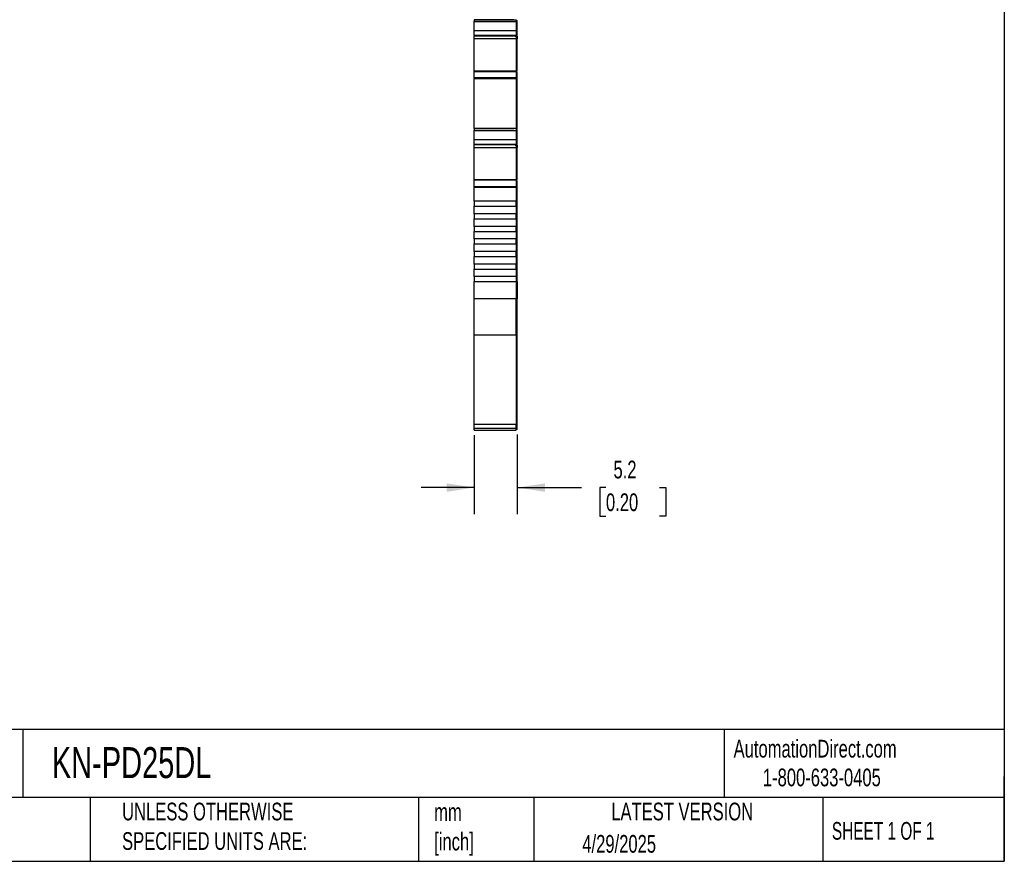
# Model space of a CAD drawing. Header units: millimetres. Extents: x 6 to 273, y 6 to 210.
# Tile 5 of 8: x 155 to 273, y 6 to 107. Entities that reach past the tile are written whole.
import ezdxf

# ---------------------------------------------------------------- set-up
doc = ezdxf.new("R2010")
doc.units = ezdxf.units.MM
doc.linetypes.add('SLD-Solid', pattern=[0])
doc.layers.add('DIMENSIONS', color=140, linetype='SLD-Solid', lineweight=25)
doc.layers.add('TEXT', color=140, linetype='SLD-Solid', lineweight=25)
doc.styles.add('SLDTEXTSTYLE0', font='TXT', dxfattribs={"width": 0.7})
doc.styles.add('SLDTEXTSTYLE1', font='TXT', dxfattribs={"width": 0.65})
doc.dimstyles.new('SLDDIMSTYLE1', dxfattribs={"dimtxt": 2.158008, "dimasz": 3.302, "dimexe": 0, "dimexo": 0.0625, "dimgap": 0.539502, "dimtad": 0, "dimtih": 1, "dimtoh": 1, "dimrnd": 1e-09, "dimzin": 12, "dimdsep": 46, "dimtxsty": 'SLDTEXTSTYLE0', "dimsah": 1, "dimcen": 0.09, "dimadec": 0, "dimazin": 3, "dimtfac": 1, "dimtmove": 0, "dimatfit": 0, "dimfxl": 0, "dimfrac": 2, "dimtolj": 1, "dimtzin": 12, "dimarcsym": 0})

# ---------------------------------------------------------------- blocks, each defined once
blk = doc.blocks.new('_D_3')
at = {"layer": 'DIMENSIONS'}
for p, q in [((209.69, 57.29), (209.69, 47.86)), ((214.84, 57.38), (214.84, 47.86)), ((209.69, 51.04), (203.34, 51.04)), ((214.84, 51.04), (222.52, 51.04)), ((225.44, 51.04), (224.72, 51.04)), ((224.72, 51.04), (224.72, 47.61)), ((231.85, 51.04), (232.58, 51.04)), ((232.58, 51.04), (232.58, 47.61)), ((224.72, 47.61), (225.44, 47.61)), ((232.58, 47.61), (231.85, 47.61))]:
    blk.add_line(p, q, dxfattribs=at)
for points in [[(209.69, 51.04), (206.39, 51.54), (206.39, 50.53)], [(214.84, 51.04), (218.14, 50.53), (218.14, 51.54)]]:
    blk.add_solid(points, dxfattribs=at)
at = {"layer": 'DIMENSIONS', "char_height": 2.117, "attachment_point": 1, "style": 'SLDTEXTSTYLE0'}
for s, insert in [('5.2', (226.34, 54.25)), ('0.20', (225.44, 50.34))]:
    blk.add_mtext(s, dxfattribs=dict(at, insert=insert))

msp = doc.modelspace()

# ---------------------------------------------------------------- linework, layer by layer
for p, q in [((209.692, 106.98), (214.692, 106.98)), ((209.692, 106.98), (209.692, 106.758)), ((209.692, 106.98), (210.086, 106.98)), ((210.086, 106.98), (209.692, 106.98)), ((209.692, 106.758), (214.692, 106.758)), ((209.692, 105.632), (209.692, 106.758)), ((210.192, 106.98), (210.492, 106.98)), ((210.192, 106.98), (210.192, 106.98)), ((210.492, 106.98), (210.192, 106.98)), ((210.292, 106.98), (210.292, 106.98)), ((210.493, 106.98), (210.292, 106.98)), ((210.292, 106.98), (210.493, 106.98)), ((210.492, 106.98), (210.567, 106.98)), ((210.492, 106.98), (210.492, 106.98)), ((210.492, 106.98), (210.492, 106.98)), ((210.692, 106.98), (210.492, 106.98)), ((214.041, 106.98), (210.493, 106.98)), ((210.493, 106.98), (214.041, 106.98)), ((213.842, 106.98), (210.692, 106.98)), ((214.042, 106.98), (213.842, 106.98)), ((214.242, 106.98), (214.041, 106.98)), ((214.041, 106.98), (214.242, 106.98)), ((214.042, 106.98), (214.342, 106.98)), ((214.042, 106.98), (214.042, 106.98)), ((214.042, 106.98), (214.042, 106.98)), ((214.342, 106.98), (214.042, 106.98)), ((214.242, 106.98), (214.242, 106.98)), ((214.342, 106.98), (214.342, 106.98)), ((214.442, 106.98), (214.442, 106.98)), ((214.692, 106.98), (214.692, 106.758)), ((214.692, 106.88), (214.842, 106.88)), ((214.692, 106.88), (214.842, 106.88)), ((214.692, 106.88), (214.842, 106.88)), ((214.692, 106.758), (214.692, 105.632)), ((214.692, 106.732), (214.842, 106.732)), ((214.842, 105.675), (214.842, 106.732)), ((214.692, 105.632), (209.692, 105.632)), ((209.692, 105.073), (209.692, 105.632)), ((214.692, 105.073), (209.692, 105.073)), ((209.692, 105.073), (209.692, 105.058)), ((209.692, 105.058), (214.592, 105.058)), ((209.692, 104.728), (209.692, 105.019)), ((214.592, 105.058), (214.592, 105.019)), ((214.692, 105.019), (214.592, 105.019)), ((214.592, 105.01), (214.692, 105.01)), ((214.692, 105.675), (214.842, 105.675)), ((214.692, 105.632), (214.692, 105.073)), ((214.692, 105.165), (214.842, 105.165)), ((214.692, 105.154), (214.842, 105.154)), ((214.692, 105.115), (214.842, 105.115)), ((214.692, 105.11), (214.842, 105.11)), ((214.692, 105.099), (214.842, 105.099)), ((214.692, 105.058), (214.692, 105.073)), ((214.692, 105.058), (214.692, 105.019)), ((214.692, 105.019), (214.692, 105.01)), ((214.692, 105.015), (214.692, 104.728)), ((214.842, 105.165), (214.842, 105.675)), ((214.842, 105.154), (214.842, 105.165)), ((209.692, 104.728), (214.692, 104.728)), ((209.692, 100.905), (209.692, 104.728)), ((214.692, 104.728), (214.692, 100.905)), ((214.842, 104.702), (214.692, 104.702)), ((214.842, 100.836), (214.842, 104.702)), ((209.692, 100.872), (214.692, 100.872)), ((209.692, 100.803), (209.692, 100.872)), ((209.692, 100.803), (214.692, 100.803)), ((209.692, 100.029), (209.692, 100.803)), ((214.692, 100.029), (209.692, 100.029)), ((209.692, 100.029), (209.692, 99.951)), ((214.692, 100.872), (214.692, 100.803)), ((214.692, 100.803), (214.692, 100.029)), ((214.692, 100.772), (214.842, 100.772)), ((214.692, 100.708), (214.842, 100.708)), ((214.692, 100.029), (214.692, 99.951)), ((214.842, 100.003), (214.842, 100.708)), ((209.692, 99.951), (214.692, 99.951)), ((209.692, 93.965), (209.692, 99.951)), ((214.692, 100.003), (214.842, 100.003)), ((214.692, 99.951), (214.692, 93.965)), ((214.692, 99.951), (214.842, 99.951)), ((214.842, 93.93), (214.842, 99.951)), ((214.692, 93.965), (209.692, 93.965)), ((209.692, 93.965), (209.692, 93.743)), ((209.692, 93.965), (210.086, 93.965)), ((210.086, 93.965), (209.692, 93.965)), ((210.567, 93.965), (209.692, 93.965)), ((209.692, 93.965), (209.692, 93.965)), ((209.692, 93.965), (209.692, 93.965)), ((209.692, 93.743), (214.692, 93.743)), ((209.692, 92.617), (209.692, 93.743)), ((210.492, 93.965), (210.192, 93.965)), ((210.192, 93.965), (210.192, 93.965)), ((210.192, 93.965), (210.492, 93.965)), ((210.493, 93.965), (210.292, 93.965)), ((210.292, 93.965), (210.292, 93.965)), ((210.292, 93.965), (210.493, 93.965)), ((210.567, 93.965), (210.492, 93.965)), ((210.492, 93.965), (210.492, 93.965)), ((210.492, 93.965), (210.492, 93.965)), ((210.492, 93.965), (210.692, 93.965)), ((214.041, 93.965), (210.493, 93.965)), ((210.493, 93.965), (214.041, 93.965)), ((210.692, 93.965), (213.842, 93.965)), ((213.842, 93.965), (214.042, 93.965)), ((214.042, 93.965), (213.967, 93.965)), ((214.692, 93.965), (213.967, 93.965)), ((214.041, 93.965), (214.242, 93.965)), ((214.242, 93.965), (214.041, 93.965)), ((214.042, 93.965), (214.042, 93.965)), ((214.042, 93.965), (214.342, 93.965)), ((214.342, 93.965), (214.042, 93.965)), ((214.042, 93.965), (214.042, 93.965)), ((214.242, 93.965), (214.242, 93.965)), ((214.342, 93.965), (214.342, 93.965)), ((214.442, 93.965), (214.442, 93.965)), ((214.692, 93.965), (214.692, 93.743)), ((214.692, 93.965), (214.692, 93.965)), ((214.692, 93.865), (214.842, 93.865)), ((214.692, 93.865), (214.842, 93.865)), ((214.692, 93.743), (214.692, 92.617)), ((214.692, 93.717), (214.842, 93.717)), ((214.842, 92.66), (214.842, 93.717)), ((214.692, 92.617), (209.692, 92.617)), ((209.692, 92.058), (209.692, 92.617)), ((214.692, 92.058), (209.692, 92.058)), ((209.692, 92.058), (209.692, 92.043)), ((209.692, 92.043), (214.592, 92.043)), ((209.692, 91.713), (209.692, 92.004)), ((214.592, 92.043), (214.592, 92.004)), ((214.592, 92.004), (214.692, 92.004)), ((214.592, 91.995), (214.692, 91.995)), ((214.692, 92.66), (214.842, 92.66)), ((214.692, 92.617), (214.692, 92.058)), ((214.692, 92.151), (214.842, 92.151)), ((214.692, 92.101), (214.842, 92.101)), ((214.692, 92.095), (214.842, 92.095)), ((214.692, 92.084), (214.842, 92.084)), ((214.692, 92.001), (214.692, 91.713)), ((214.842, 92.151), (214.842, 92.66)), ((214.842, 92.095), (214.842, 92.101)), ((209.692, 91.713), (214.692, 91.713)), ((209.692, 87.89), (209.692, 91.713)), ((214.692, 91.713), (214.692, 87.89)), ((214.842, 91.687), (214.692, 91.687)), ((214.842, 87.821), (214.842, 91.687)), ((209.692, 87.858), (214.692, 87.858)), ((209.692, 87.788), (209.692, 87.858)), ((214.692, 87.788), (209.692, 87.788)), ((209.692, 87.014), (209.692, 87.788)), ((214.692, 87.858), (214.692, 87.788)), ((214.692, 87.788), (214.692, 87.014)), ((214.692, 87.757), (214.842, 87.757)), ((214.692, 87.693), (214.842, 87.693)), ((214.842, 86.988), (214.842, 87.693)), ((214.692, 87.014), (209.692, 87.014)), ((209.692, 86.937), (214.692, 86.937)), ((209.692, 85.265), (209.692, 86.937)), ((214.692, 86.988), (214.842, 86.988)), ((214.692, 86.937), (214.692, 85.265)), ((214.692, 86.937), (214.842, 86.937)), ((214.842, 85.265), (214.842, 86.937)), ((214.692, 85.265), (209.692, 85.265)), ((214.692, 85.265), (214.842, 85.265)), ((214.842, 75.665), (214.842, 85.265)), ((209.692, 84.665), (214.692, 84.665)), ((209.692, 83.765), (209.692, 84.665)), ((214.692, 83.765), (209.692, 83.765)), ((214.692, 84.665), (214.692, 83.765)), ((209.692, 83.165), (214.692, 83.165)), ((209.692, 82.265), (209.692, 83.165)), ((214.692, 83.165), (214.692, 82.265)), ((214.692, 82.265), (209.692, 82.265)), ((209.692, 81.665), (214.692, 81.665)), ((209.692, 80.765), (209.692, 81.665)), ((214.692, 81.665), (214.692, 80.765)), ((214.692, 80.765), (209.692, 80.765)), ((209.692, 80.165), (214.692, 80.165)), ((209.692, 79.265), (209.692, 80.165)), ((214.692, 80.165), (214.692, 79.265)), ((214.692, 79.265), (209.692, 79.265)), ((209.692, 78.665), (214.692, 78.665)), ((209.692, 77.765), (209.692, 78.665)), ((214.692, 77.765), (209.692, 77.765)), ((214.692, 78.665), (214.692, 77.765)), ((209.692, 77.165), (214.692, 77.165)), ((209.692, 76.265), (209.692, 77.165)), ((214.692, 77.165), (214.692, 76.265)), ((214.692, 76.265), (209.692, 76.265)), ((209.692, 76.265), (209.692, 75.665)), ((209.692, 75.665), (214.692, 75.665)), ((209.692, 73.605), (209.692, 75.665)), ((214.692, 76.265), (214.692, 75.665)), ((214.692, 75.665), (214.692, 73.605)), ((214.692, 75.665), (214.842, 75.665)), ((214.842, 75.665), (214.842, 73.605)), ((214.692, 73.605), (209.692, 73.605)), ((209.692, 69.314), (209.692, 73.605)), ((214.692, 69.314), (214.692, 73.605)), ((214.842, 73.605), (214.692, 73.605)), ((209.692, 69.314), (214.692, 69.314)), ((209.692, 58.562), (209.692, 69.314)), ((214.692, 69.4), (214.842, 69.4)), ((214.692, 69.314), (214.692, 58.562)), ((214.842, 58.647), (214.842, 69.4)), ((214.692, 58.562), (209.692, 58.562)), ((209.692, 58.156), (209.692, 58.562)), ((209.692, 58.156), (214.692, 58.156)), ((209.692, 57.893), (209.692, 58.156)), ((209.692, 57.893), (214.692, 57.893)), ((214.692, 58.647), (214.842, 58.647)), ((214.692, 58.156), (214.692, 58.562)), ((214.692, 58.256), (214.842, 58.256)), ((214.692, 57.893), (214.692, 58.156)), ((214.842, 57.993), (214.692, 57.993))]:
    msp.add_line(p, q)
at = {"flags": 128}
for points in [[(214.442, 106.98), (214.406, 106.98), (214.299, 106.98), (214.123, 106.98), (213.885, 106.98), (213.59, 106.98), (213.247, 106.98), (212.866, 106.98), (212.457, 106.98), (212.032, 106.98), (211.603, 106.98), (211.183, 106.98), (210.782, 106.98), (210.413, 106.98), (210.086, 106.98)], [(210.086, 106.98), (210.413, 106.98), (210.782, 106.98), (211.183, 106.98), (211.603, 106.98), (212.032, 106.98), (212.457, 106.98), (212.866, 106.98), (213.247, 106.98), (213.59, 106.98), (213.885, 106.98), (214.123, 106.98), (214.299, 106.98), (214.406, 106.98), (214.442, 106.98)], [(213.967, 106.98), (213.983, 106.98), (214.008, 106.98), (214.027, 106.98), (214.038, 106.98), (214.042, 106.98)], [(210.086, 93.965), (210.413, 93.965), (210.782, 93.965), (211.183, 93.965), (211.603, 93.965), (212.032, 93.965), (212.457, 93.965), (212.866, 93.965), (213.247, 93.965), (213.59, 93.965), (213.885, 93.965), (214.123, 93.965), (214.299, 93.965), (214.406, 93.965), (214.442, 93.965)], [(214.442, 93.965), (214.406, 93.965), (214.299, 93.965), (214.123, 93.965), (213.885, 93.965), (213.59, 93.965), (213.247, 93.965), (212.866, 93.965), (212.457, 93.965), (212.032, 93.965), (211.603, 93.965), (211.183, 93.965), (210.782, 93.965), (210.413, 93.965), (210.086, 93.965)]]:
    msp.add_lwpolyline(points, dxfattribs=at)
for points, knots in [([(214.842, 106.732), (214.842, 106.774), (214.842, 106.812), (214.842, 106.865), (214.842, 106.88), (214.842, 106.88)], [0, 0, 0, 0, 0.5, 0.5, 1, 1, 1, 1]), ([(214.842, 105.046), (214.842, 104.999), (214.842, 104.886), (214.842, 104.769), (214.842, 104.702)], [0, 0, 0, 0, 0.42219645, 1, 1, 1, 1]), ([(214.842, 93.717), (214.842, 93.759), (214.842, 93.798), (214.842, 93.851), (214.842, 93.865), (214.842, 93.865)], [0, 0, 0, 0, 0.5, 0.5, 1, 1, 1, 1]), ([(214.842, 92.031), (214.842, 91.984), (214.842, 91.871), (214.842, 91.755), (214.842, 91.687)], [0, 0, 0, 0, 0.4221958, 1, 1, 1, 1]), ([(209.692, 85.265), (209.692, 85.265), (209.692, 85.233), (209.692, 85.122), (209.692, 85.044), (209.692, 84.887), (209.692, 84.809), (209.692, 84.698), (209.692, 84.665), (209.692, 84.665)], [0, 0, 0, 0, 0.25, 0.25, 0.5, 0.5, 0.75, 0.75, 1, 1, 1, 1]), ([(214.692, 84.665), (214.692, 84.665), (214.692, 84.698), (214.692, 84.809), (214.692, 84.887), (214.692, 85.044), (214.692, 85.122), (214.692, 85.233), (214.692, 85.265), (214.692, 85.265)], [0, 0, 0, 0, 0.25, 0.25, 0.5, 0.5, 0.75, 0.75, 1, 1, 1, 1]), ([(209.692, 83.765), (209.692, 83.765), (209.692, 83.733), (209.692, 83.622), (209.692, 83.544), (209.692, 83.387), (209.692, 83.309), (209.692, 83.198), (209.692, 83.165), (209.692, 83.165)], [0, 0, 0, 0, 0.25, 0.25, 0.5, 0.5, 0.75, 0.75, 1, 1, 1, 1]), ([(214.692, 83.165), (214.692, 83.165), (214.692, 83.198), (214.692, 83.309), (214.692, 83.387), (214.692, 83.544), (214.692, 83.622), (214.692, 83.733), (214.692, 83.765), (214.692, 83.765)], [0, 0, 0, 0, 0.25, 0.25, 0.5, 0.5, 0.75, 0.75, 1, 1, 1, 1]), ([(209.692, 82.265), (209.692, 82.265), (209.692, 82.233), (209.692, 82.122), (209.692, 82.044), (209.692, 81.887), (209.692, 81.809), (209.692, 81.698), (209.692, 81.665), (209.692, 81.665)], [0, 0, 0, 0, 0.25, 0.25, 0.5, 0.5, 0.75, 0.75, 1, 1, 1, 1]), ([(214.692, 81.665), (214.692, 81.665), (214.692, 81.698), (214.692, 81.809), (214.692, 81.887), (214.692, 82.044), (214.692, 82.122), (214.692, 82.233), (214.692, 82.265), (214.692, 82.265)], [0, 0, 0, 0, 0.25, 0.25, 0.5, 0.5, 0.75, 0.75, 1, 1, 1, 1]), ([(209.692, 80.765), (209.692, 80.765), (209.692, 80.733), (209.692, 80.622), (209.692, 80.544), (209.692, 80.387), (209.692, 80.309), (209.692, 80.198), (209.692, 80.165), (209.692, 80.165)], [0, 0, 0, 0, 0.25, 0.25, 0.5, 0.5, 0.75, 0.75, 1, 1, 1, 1]), ([(214.692, 80.165), (214.692, 80.165), (214.692, 80.198), (214.692, 80.309), (214.692, 80.387), (214.692, 80.544), (214.692, 80.622), (214.692, 80.733), (214.692, 80.765), (214.692, 80.765)], [0, 0, 0, 0, 0.25, 0.25, 0.5, 0.5, 0.75, 0.75, 1, 1, 1, 1]), ([(209.692, 79.265), (209.692, 79.265), (209.692, 79.233), (209.692, 79.122), (209.692, 79.044), (209.692, 78.887), (209.692, 78.809), (209.692, 78.698), (209.692, 78.665), (209.692, 78.665)], [0, 0, 0, 0, 0.25, 0.25, 0.5, 0.5, 0.75, 0.75, 1, 1, 1, 1]), ([(214.692, 78.665), (214.692, 78.665), (214.692, 78.698), (214.692, 78.809), (214.692, 78.887), (214.692, 79.044), (214.692, 79.122), (214.692, 79.233), (214.692, 79.265), (214.692, 79.265)], [0, 0, 0, 0, 0.25, 0.25, 0.5, 0.5, 0.75, 0.75, 1, 1, 1, 1]), ([(209.692, 77.765), (209.692, 77.765), (209.692, 77.733), (209.692, 77.622), (209.692, 77.544), (209.692, 77.387), (209.692, 77.309), (209.692, 77.198), (209.692, 77.165), (209.692, 77.165)], [0, 0, 0, 0, 0.25, 0.25, 0.5, 0.5, 0.75, 0.75, 1, 1, 1, 1]), ([(214.692, 77.165), (214.692, 77.165), (214.692, 77.198), (214.692, 77.309), (214.692, 77.387), (214.692, 77.544), (214.692, 77.622), (214.692, 77.733), (214.692, 77.765), (214.692, 77.765)], [0, 0, 0, 0, 0.25, 0.25, 0.5, 0.5, 0.75, 0.75, 1, 1, 1, 1]), ([(214.842, 69.4), (214.842, 69.833), (214.842, 70.455), (214.842, 71.921), (214.842, 72.762), (214.842, 73.605)], [0, 0, 0, 0, 0.5, 0.5, 1, 1, 1, 1]), ([(214.842, 58.268), (214.842, 58.265), (214.842, 58.239), (214.842, 58.348), (214.842, 58.548), (214.842, 58.647)], [0, 0, 0, 0, 0.0858756, 0.5429378, 1, 1, 1, 1]), ([(214.842, 57.993), (214.842, 58.003), (214.842, 58.018), (214.842, 58.145), (214.842, 58.194)], [0, 0, 0, 0, 0.6125065, 1, 1, 1, 1])]:
    msp.add_open_spline(points, degree=3, knots=knots)
for points in [[(214.842, 99.951), (214.842, 99.969), (214.842, 99.986), (214.842, 100.003)], [(209.692, 87.014), (209.692, 86.989), (209.692, 86.963), (209.692, 86.937)], [(214.692, 86.937), (214.692, 86.963), (214.692, 86.989), (214.692, 87.014)], [(214.842, 86.937), (214.842, 86.954), (214.842, 86.971), (214.842, 86.988)]]:
    msp.add_open_spline(points, degree=3)
at = {"layer": 'TEXT'}
for p, q in [((273.05, 209.55), (273.05, 6.35)), ((273.05, 22.126), (6.35, 22.126)), ((155.759, 22.126), (155.759, 13.97)), ((239.575, 22.126), (239.575, 13.97)), ((273.05, 6.35), (273.05, 16.51)), ((273.05, 13.97), (6.35, 13.97)), ((163.78, 13.97), (163.78, 6.35)), ((203.024, 13.97), (203.024, 6.35)), ((216.812, 13.97), (216.812, 6.35)), ((251.349, 13.97), (251.349, 6.35)), ((6.35, 6.35), (273.05, 6.35))]:
    msp.add_line(p, q, dxfattribs=at)

# ---------------------------------------------------------------- texts
for s, insert, char_height, attachment_point, style in [('KN-PD25DL', (159.208, 20.006), 3.7042, 1, 'SLDTEXTSTYLE0'), ('AutomationDirect.com', (240.695, 20.877), 2.11667, 1, 'SLDTEXTSTYLE0'), ('1-800-633-0405', (244.192, 17.437), 2.11667, 1, 'SLDTEXTSTYLE0'), ('UNLESS OTHERWISE ^JSPECIFIED UNITS ARE:', (167.608, 13.361), 2.11667, 1, 'SLDTEXTSTYLE0'), ('LATEST VERSION', (234.552, 13.364), 2.11667, 2, 'SLDTEXTSTYLE0'), ('mm^J[inch]', (204.907, 13.297), 2.1167, 1, 'SLDTEXTSTYLE0'), ('SHEET 1 OF 1', (252.441, 11.051), 2.11667, 1, 'SLDTEXTSTYLE1'), ('4/29/2025', (222.613, 9.497), 2.1167, 1, 'SLDTEXTSTYLE0')]:
    msp.add_mtext(s, dxfattribs=dict(at, insert=insert, char_height=char_height, attachment_point=attachment_point, style=style))

# ---------------------------------------------------------------- dimensions: what is measured, and where the dimension line sits
at = {"layer": 'DIMENSIONS'}
dim = msp.add_linear_dim(base=(214.842, 51.036), p1=(209.692, 58.562), p2=(214.842, 58.647), angle=0, dimstyle='SLDDIMSTYLE1', dxfattribs=at)
dim.commit()
dim.dimension.update_dxf_attribs({"geometry": '_D_3', "text_midpoint": (228.647, 51.036), "dimtype": 160})

doc.saveas('drawing.dxf')
